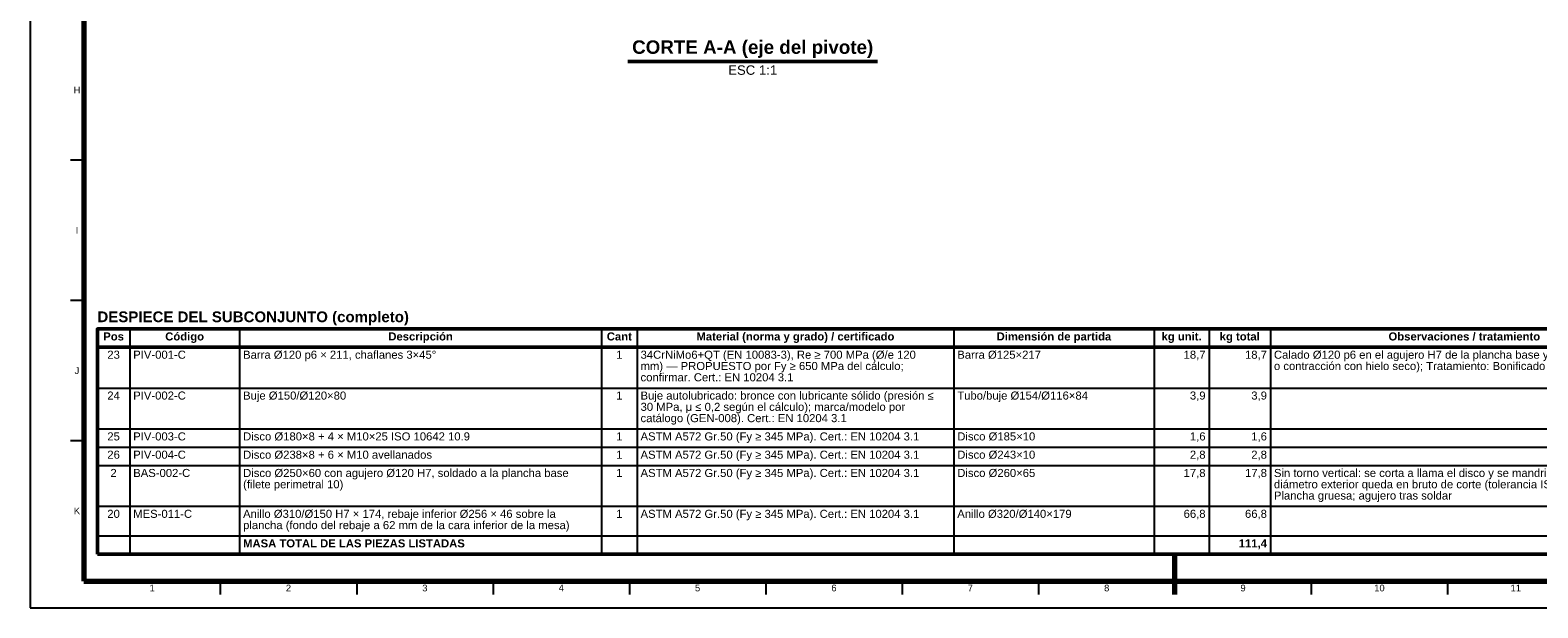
# Model space of a CAD drawing. Header units: millimetres. Extents: x 0 to 841, y 0 to 594.
# Tile 1 of 10: x 0 to 560, y 0 to 215. Entities that reach past the tile are written whole.
import ezdxf
from ezdxf.enums import TextEntityAlignment as Align

# ---------------------------------------------------------------- set-up
doc = ezdxf.new("R2010")
doc.units = ezdxf.units.MM
for name, color, linetype, lineweight in [('FINA', 7, 'CONTINUOUS', 25), ('MARCO', 7, 'CONTINUOUS', 70), ('TXT', 7, 'CONTINUOUS', 25), ('VIS', 7, 'CONTINUOUS', 50)]:
    doc.layers.add(name, color=color, linetype=linetype, lineweight=lineweight)
doc.styles.add('STD', font='LiberationSans-Regular.ttf')
doc.styles.add('STDB', font='LiberationSans-Bold.ttf')

msp = doc.modelspace()

# ---------------------------------------------------------------- linework, layer by layer
at = {"layer": 'FINA'}
for p, q in [((20, 166.55), (15, 166.55)), ((20, 114.36), (15, 114.36)), ((37.01, 103.8), (37.01, 20)), ((77.85, 103.8), (77.85, 20)), ((212.38, 103.8), (212.38, 20)), ((225.59, 103.8), (225.59, 20)), ((343.31, 103.8), (343.31, 20)), ((417.78, 103.8), (417.78, 20)), ((438.2, 103.8), (438.2, 20)), ((461.02, 103.8), (461.02, 20)), ((25, 97), (646, 97)), ((25, 81.8), (646, 81.8)), ((20, 62.18), (15, 62.18)), ((25, 66.6), (646, 66.6)), ((25, 59.8), (646, 59.8)), ((25, 53), (646, 53)), ((25, 37.8), (646, 37.8)), ((25, 26.8), (646, 26.8)), ((70.69, 10), (70.69, 5)), ((121.38, 10), (121.38, 5)), ((172.06, 10), (172.06, 5)), ((222.75, 10), (222.75, 5)), ((273.44, 10), (273.44, 5)), ((324.12, 10), (324.12, 5)), ((374.81, 10), (374.81, 5)), ((425.5, 10), (425.5, 5)), ((476.19, 10), (476.19, 5)), ((526.88, 10), (526.88, 5))]:
    msp.add_line(p, q, dxfattribs=at)
msp.add_lwpolyline([(0, 0), (841, 0), (841, 594), (0, 594)], close=True, dxfattribs=at)
at = {"layer": 'MARCO'}
msp.add_line((425.5, 5), (425.5, 20), dxfattribs=at)
msp.add_lwpolyline([(20, 10), (831, 10), (831, 584), (20, 584)], close=True, dxfattribs=at)
at = {"layer": 'VIS'}
for p, q in [((222.2, 203.25), (314.93, 203.25)), ((25, 103.8), (25, 20)), ((25, 20), (646, 20))]:
    msp.add_line(p, q, dxfattribs=at)
msp.add_lwpolyline([(25, 97), (646, 97), (646, 103.8), (25, 103.8)], close=True, dxfattribs=at)

# ---------------------------------------------------------------- texts
at = {"layer": 'TXT', "style": 'STDB'}
msp.add_text('CORTE A-A (eje del pivote)', height=5, dxfattribs=at).set_placement((268.57, 204.65), align=Align.BOTTOM_CENTER)
at = {"layer": 'TXT', "style": 'STD'}
msp.add_text('ESC 1:1', height=3.5, dxfattribs=at).set_placement((268.57, 201.85), align=Align.TOP_CENTER)
at = {"layer": 'TXT'}
for s, height, style, p in [('H', 2.5, 'STD', (17.4, 192.64)), ('I', 2.5, 'STD', (17.4, 140.45)), ('Pos', 3, 'STDB', (31.01, 101)), ('Código', 3, 'STDB', (57.43, 101)), ('Descripción', 3, 'STDB', (145.12, 101)), ('Cant', 3, 'STDB', (218.99, 101)), ('Material (norma y grado) / certificado', 3, 'STDB', (284.45, 101)), ('Dimensión de partida', 3, 'STDB', (380.54, 101)), ('kg unit.', 3, 'STDB', (427.99, 101)), ('kg total', 3, 'STDB', (449.61, 101)), ('Observaciones / tratamiento', 3, 'STDB', (533.09, 101)), ('23', 3, 'STD', (31.01, 94.2)), ('1', 3, 'STD', (218.99, 94.2)), ('J', 2.5, 'STD', (17.4, 88.27)), ('24', 3, 'STD', (31.01, 79)), ('1', 3, 'STD', (218.99, 79)), ('25', 3, 'STD', (31.01, 63.8)), ('1', 3, 'STD', (218.99, 63.8)), ('26', 3, 'STD', (31.01, 57)), ('1', 3, 'STD', (218.99, 57)), ('2', 3, 'STD', (31.01, 50.2)), ('1', 3, 'STD', (218.99, 50.2)), ('K', 2.5, 'STD', (17.4, 36.09)), ('20', 3, 'STD', (31.01, 35)), ('1', 3, 'STD', (218.99, 35)), ('1', 2.5, 'STD', (45.34, 7.4)), ('2', 2.5, 'STD', (96.03, 7.4)), ('3', 2.5, 'STD', (146.72, 7.4)), ('4', 2.5, 'STD', (197.41, 7.4)), ('5', 2.5, 'STD', (248.09, 7.4)), ('6', 2.5, 'STD', (298.78, 7.4)), ('7', 2.5, 'STD', (349.47, 7.4)), ('8', 2.5, 'STD', (400.16, 7.4)), ('9', 2.5, 'STD', (450.84, 7.4)), ('10', 2.5, 'STD', (501.53, 7.4)), ('11', 2.5, 'STD', (552.22, 7.4))]:
    msp.add_text(s, height=height, dxfattribs=dict(at, style=style)).set_placement(p, align=Align.MIDDLE_CENTER)
at = {"layer": 'TXT', "style": 'STDB'}
msp.add_text('DESPIECE DEL SUBCONJUNTO (completo)', height=4, dxfattribs=at).set_placement((25, 110.3), align=Align.TOP_LEFT)
at = {"layer": 'TXT'}
for s, style, p in [('PIV-001-C', 'STD', (38.31, 94.2)), ('Barra Ø120 p6 × 211, chaflanes 3×45°', 'STD', (79.15, 94.2)), ('34CrNiMo6+QT (EN 10083-3), Re ≥ 700 MPa (Ø/e 120', 'STD', (226.89, 94.2)), ('Barra Ø125×217', 'STD', (344.61, 94.2)), ('Calado Ø120 p6 en el agujero H7 de la plancha base y el collar (prensa', 'STD', (462.32, 94.2)), ('mm) — PROPUESTO por Fy ≥ 650 MPa del cálculo;', 'STD', (226.89, 90)), ('o contracción con hielo seco); Tratamiento: Bonificado (QT)', 'STD', (462.32, 90)), ('confirmar. Cert.: EN 10204 3.1', 'STD', (226.89, 85.8)), ('PIV-002-C', 'STD', (38.31, 79)), ('Buje Ø150/Ø120×80', 'STD', (79.15, 79)), ('Buje autolubricado: bronce con lubricante sólido (presión ≤', 'STD', (226.89, 79)), ('Tubo/buje Ø154/Ø116×84', 'STD', (344.61, 79)), ('30 MPa, μ ≤ 0,2 según el cálculo); marca/modelo por', 'STD', (226.89, 74.8)), ('catálogo (GEN-008). Cert.: EN 10204 3.1', 'STD', (226.89, 70.6)), ('PIV-003-C', 'STD', (38.31, 63.8)), ('Disco Ø180×8 + 4 × M10×25 ISO 10642 10.9', 'STD', (79.15, 63.8)), ('ASTM A572 Gr.50 (Fy ≥ 345 MPa). Cert.: EN 10204 3.1', 'STD', (226.89, 63.8)), ('Disco Ø185×10', 'STD', (344.61, 63.8)), ('PIV-004-C', 'STD', (38.31, 57)), ('Disco Ø238×8 + 6 × M10 avellanados', 'STD', (79.15, 57)), ('ASTM A572 Gr.50 (Fy ≥ 345 MPa). Cert.: EN 10204 3.1', 'STD', (226.89, 57)), ('Disco Ø243×10', 'STD', (344.61, 57)), ('BAS-002-C', 'STD', (38.31, 50.2)), ('Disco Ø250×60 con agujero Ø120 H7, soldado a la plancha base', 'STD', (79.15, 50.2)), ('ASTM A572 Gr.50 (Fy ≥ 345 MPa). Cert.: EN 10204 3.1', 'STD', (226.89, 50.2)), ('Disco Ø260×65', 'STD', (344.61, 50.2)), ('Sin torno vertical: se corta a llama el disco y se mandrina el agujero; el', 'STD', (462.32, 50.2)), ('(filete perimetral 10)', 'STD', (79.15, 46)), ('diámetro exterior queda en bruto de corte (tolerancia ISO 2768-m);', 'STD', (462.32, 46)), ('Plancha gruesa; agujero tras soldar', 'STD', (462.32, 41.8)), ('MES-011-C', 'STD', (38.31, 35)), ('Anillo Ø310/Ø150 H7 × 174, rebaje inferior Ø256 × 46 sobre la', 'STD', (79.15, 35)), ('ASTM A572 Gr.50 (Fy ≥ 345 MPa). Cert.: EN 10204 3.1', 'STD', (226.89, 35)), ('Anillo Ø320/Ø140×179', 'STD', (344.61, 35)), ('plancha (fondo del rebaje a 62 mm de la cara inferior de la mesa)', 'STD', (79.15, 30.8)), ('MASA TOTAL DE LAS PIEZAS LISTADAS', 'STDB', (79.15, 24))]:
    msp.add_text(s, height=3, dxfattribs=dict(at, style=style)).set_placement(p, align=Align.MIDDLE_LEFT)
for s, style, p in [('18,7', 'STD', (436.9, 94.2)), ('18,7', 'STD', (459.72, 94.2)), ('3,9', 'STD', (436.9, 79)), ('3,9', 'STD', (459.72, 79)), ('1,6', 'STD', (436.9, 63.8)), ('1,6', 'STD', (459.72, 63.8)), ('2,8', 'STD', (436.9, 57)), ('2,8', 'STD', (459.72, 57)), ('17,8', 'STD', (436.9, 50.2)), ('17,8', 'STD', (459.72, 50.2)), ('66,8', 'STD', (436.9, 35)), ('66,8', 'STD', (459.72, 35)), ('111,4', 'STDB', (459.72, 24))]:
    msp.add_text(s, height=3, dxfattribs=dict(at, style=style)).set_placement(p, align=Align.MIDDLE_RIGHT)

doc.saveas('drawing.dxf')
